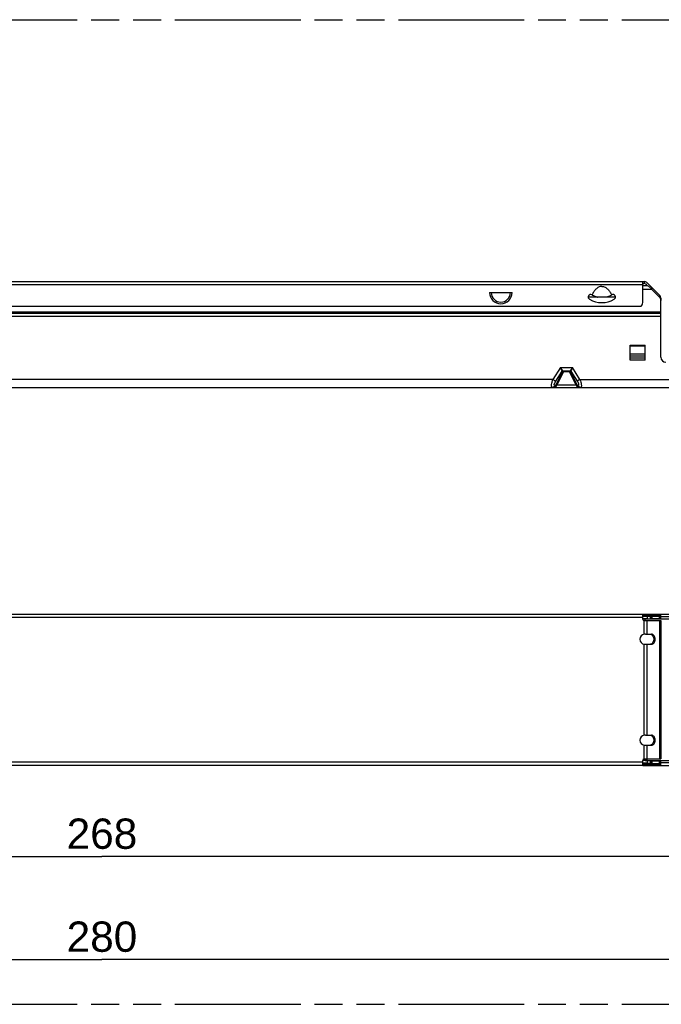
# Model space of a CAD drawing. Header units: millimetres. Extents: x 0 to 210, y 0 to 297.
# Tile 4 of 13: x 91 to 135, y 93 to 162. Entities that reach past the tile are written whole.
import ezdxf
from ezdxf.enums import TextEntityAlignment as Align

# ---------------------------------------------------------------- set-up
doc = ezdxf.new("R2010")
doc.units = ezdxf.units.MM
doc.header["$LTSCALE"] = 19.36
doc.linetypes.add('PHANTOM', pattern=[0.8, 0.45, -0.05, 0.1, -0.05, 0.1, -0.05])
doc.layers.get('0').update_dxf_attribs({"linetype": 'CONTINUOUS'})
doc.layers.add('DEFAULT_3', color=7, linetype='PHANTOM')
doc.layers.add('Z_DIM_2D', color=7, linetype='CONTINUOUS')
doc.styles.add('TEXTSTYLE_3', font='arial.ttf')
doc.dimstyles.new('DIMSTYLE_1', dxfattribs={"dimtxt": 2.1, "dimasz": 3.5, "dimexe": 1.5, "dimexo": 0, "dimgap": 0.525, "dimtad": 1, "dimlfac": 2.857143, "dimdsep": 46, "dimtxsty": 'TEXTSTYLE_3', "dimblk": '_FILLED', "dimblk1": '_FILLED', "dimblk2": '_FILLED', "dimcen": 0.09, "dimclrt": 5, "dimazin": 2, "dimtp": 0.5, "dimtm": 0.5, "dimtfac": 1, "dimtofl": 0, "dimtmove": 0, "dimatfit": 3, "dimldrblk": '_FILLED', "dimfxl": 0, "dimtolj": 1, "dimarcsym": 0})

# ---------------------------------------------------------------- blocks, each defined once
blk = doc.blocks.new('*D2')
at = {"layer": 'Z_DIM_2D', "color": 2, "linetype": 'Continuous', "transparency": 16777216}
for p, q in [((47.426, 111.482), (47.426, 94.962)), ((145.426, 111.482), (145.426, 94.962)), ((47.426, 96.462), (96.426, 96.462)), ((145.426, 96.462), (96.426, 96.462))]:
    blk.add_line(p, q, dxfattribs=at)
at = {"layer": 'Z_DIM_2D', "color": 5, "linetype": 'Continuous', "transparency": 16777216, "style": 'TEXTSTYLE_3'}
blk.add_text('280', height=2.1, dxfattribs=at).set_placement((96.426, 96.987), align=Align.CENTER)
blk = doc.blocks.new('_FILLED')
at = {"color": 0, "linetype": 'ByBlock'}
blk.add_solid([(0, 0), (-1, 0.125), (-1, -0.125)], dxfattribs=at)
blk = doc.blocks.new('_NONE')
blk = doc.blocks.new('*D7')
at = {"layer": 'Z_DIM_2D', "color": 2, "linetype": 'Continuous', "transparency": 16777216}
for p, q in [((49.526, 115.157), (49.526, 102.102)), ((143.326, 115.157), (143.326, 102.102)), ((49.526, 103.602), (96.426, 103.602)), ((143.326, 103.602), (96.426, 103.602))]:
    blk.add_line(p, q, dxfattribs=at)
at = {"layer": 'Z_DIM_2D', "color": 5, "linetype": 'Continuous', "transparency": 16777216, "style": 'TEXTSTYLE_3'}
blk.add_text('268', height=2.1, dxfattribs=at).set_placement((96.426, 104.127), align=Align.CENTER)

msp = doc.modelspace()

# ---------------------------------------------------------------- linework, layer by layer
at = {"color": 6, "linetype": 'Continuous'}
for p, q in [((58.8325, 143.4699), (134.0196, 143.4699)), ((133.9111, 142.0003), (133.9111, 143.4699)), ((134.1928, 143.3982), (135.0993, 142.4917)), ((123.2966, 142.6999), (124.8555, 142.6999)), ((133.9111, 143.3299), (134.0196, 143.3299)), ((134.0938, 143.2992), (134.2206, 143.1724)), ((130.397, 142.5363), (130.3893, 142.5407)), ((130.4132, 142.5268), (130.397, 142.5363)), ((130.4097, 142.5289), (130.4132, 142.5268)), ((131.7551, 142.5363), (131.739, 142.5269)), ((131.7627, 142.5406), (131.7551, 142.5363)), ((135.1711, 142.3184), (135.1711, 142.1414)), ((133.7711, 141.7199), (59.0811, 141.7199)), ((58.9411, 120.4067), (133.9111, 120.4067)), ((133.9111, 120.0567), (133.9111, 120.4067)), ((134.0161, 119.9517), (135.1711, 119.9517)), ((135.1711, 119.9517), (135.1711, 110.3617)), ((134.1073, 119.0067), (134.5244, 119.0067)), ((134.1073, 118.3067), (134.5244, 118.3067)), ((134.1073, 112.0067), (134.5244, 112.0067)), ((134.1073, 111.3067), (134.5244, 111.3067)), ((133.9111, 109.9067), (133.9111, 110.2567)), ((134.0161, 110.3617), (135.1711, 110.3617)), ((133.9111, 109.9067), (58.9411, 109.9067))]:
    msp.add_line(p, q, dxfattribs=at)
at = {"color": 9, "linetype": 'Continuous'}
for p, q in [((134.0161, 143.4699), (134.0161, 143.3299)), ((133.9111, 143.2249), (58.9411, 143.2249)), ((133.9111, 142.9409), (134.5285, 142.9409)), ((134.544, 142.9134), (133.9111, 142.9134)), ((57.6811, 141.3699), (135.1711, 141.3699)), ((135.1711, 141.2709), (57.6811, 141.2709)), ((57.6811, 141.2642), (135.1711, 141.2642)), ((135.1711, 141.0414), (57.6811, 141.0414)), ((133.0361, 139.0599), (134.0861, 139.0599)), ((134.0861, 138.9693), (133.0361, 138.9693)), ((133.0361, 138.4553), (134.0861, 138.4553)), ((134.0861, 138.2829), (133.0361, 138.2829)), ((133.0361, 138.1779), (134.0861, 138.1779)), ((134.0861, 138.0099), (133.0361, 138.0099)), ((128.2141, 137.4937), (127.6917, 136.6799)), ((127.8819, 136.5574), (128.3186, 137.2377)), ((128.2141, 137.4937), (129.038, 137.4937)), ((128.373, 137.2674), (128.2141, 137.4937)), ((128.3186, 137.2377), (128.2141, 137.4937)), ((128.4259, 137.2487), (128.4259, 137.1968)), ((128.8262, 137.1968), (128.8262, 137.2487)), ((129.038, 137.4937), (128.8791, 137.2674)), ((129.038, 137.4937), (128.9335, 137.2377)), ((128.9335, 137.2377), (129.37, 136.5577)), ((128.9461, 137.2685), (128.9391, 137.2515)), ((128.9735, 137.3354), (128.9637, 137.3117)), ((129.0232, 137.457), (129.009, 137.4225)), ((129.5604, 136.6799), (129.038, 137.4937)), ((127.6917, 136.6799), (65.1604, 136.6799)), ((127.6917, 136.6799), (127.8821, 136.5577)), ((127.9154, 136.3183), (128.3715, 137.2136)), ((127.9698, 136.3015), (128.4259, 137.1968)), ((128.3715, 137.2136), (128.3629, 137.2136)), ((128.8262, 137.1968), (128.4259, 137.1968)), ((128.8262, 137.1968), (129.2824, 136.3015)), ((128.8892, 137.2136), (128.8806, 137.2136)), ((128.8806, 137.2136), (129.3368, 136.3183)), ((129.5604, 136.6799), (129.37, 136.5577)), ((129.5604, 136.6799), (145.0761, 136.6799)), ((127.8823, 136.2427), (127.8355, 136.2427)), ((127.9698, 136.3015), (129.2824, 136.3015)), ((129.3698, 136.2427), (129.4166, 136.2427)), ((133.9111, 120.1617), (58.9411, 120.1617)), ((135.1711, 120.3144), (133.9111, 120.3144)), ((133.9111, 120.3077), (135.1711, 120.3077)), ((134.5285, 120.2655), (133.9111, 120.2655)), ((134.4311, 120.257), (134.4311, 120.0827)), ((135.0685, 120.0917), (135.0685, 120.2667)), ((133.9418, 119.9825), (134.0861, 119.9825)), ((134.0196, 119.0032), (134.0196, 119.9517)), ((134.1928, 119.9517), (134.1928, 119.0067)), ((135.0993, 110.3617), (135.0993, 119.9517)), ((134.0196, 112.0032), (134.0196, 118.3101)), ((134.1928, 118.3067), (134.1928, 112.0067)), ((134.0196, 110.3617), (134.0196, 111.3101)), ((134.1928, 111.3067), (134.1928, 110.3617)), ((58.9411, 110.1517), (133.9111, 110.1517)), ((133.9111, 110.0479), (134.5285, 110.0479)), ((135.1711, 110.0057), (133.9111, 110.0057)), ((133.9111, 109.9989), (135.1711, 109.9989)), ((134.0861, 110.3309), (133.9418, 110.3309)), ((134.4311, 110.2307), (134.4311, 110.0564)), ((135.0685, 110.0467), (135.0685, 110.2217))]:
    msp.add_line(p, q, dxfattribs=at)
at = {"color": 7, "linetype": 'Continuous'}
for p, q in [((134.2412, 143.1724), (133.9111, 143.1724)), ((134.4311, 143.0379), (134.5285, 142.9409)), ((134.5285, 142.9409), (134.544, 142.9134)), ((134.544, 142.9134), (135.0685, 142.3889)), ((132.0043, 142.3849), (130.1479, 142.3849)), ((135.1711, 138.2199), (135.1711, 142.1414)), ((133.0361, 138.0099), (133.0361, 139.0599)), ((134.0861, 138.0099), (134.0861, 139.0599)), ((128.8349, 137.2487), (128.4173, 137.2487)), ((47.4261, 136.1199), (145.4261, 136.1199)), ((133.9111, 120.4067), (145.0761, 120.4067)), ((133.9111, 120.2667), (134.5285, 120.2667)), ((134.2412, 120.2452), (133.9111, 120.2452)), ((134.2412, 120.0709), (134.2412, 120.2452)), ((134.5285, 120.2655), (134.4311, 120.257)), ((134.5285, 120.0912), (134.5285, 120.2655)), ((134.5363, 120.2667), (135.1711, 120.2667)), ((134.544, 120.2667), (134.544, 120.0917)), ((135.1711, 120.0917), (135.1711, 120.4067)), ((135.1711, 120.2317), (145.0761, 120.2317)), ((134.2412, 120.0709), (133.9111, 120.0709)), ((134.0861, 119.9517), (134.0861, 120.0709)), ((140.1761, 120.0567), (134.0861, 120.0567)), ((134.4311, 120.0827), (134.5285, 120.0912)), ((134.5285, 120.0917), (135.1711, 120.0917)), ((134.2412, 110.2425), (133.9111, 110.2425)), ((134.2412, 110.0681), (133.9111, 110.0681)), ((134.5285, 110.0467), (133.9111, 110.0467)), ((134.0861, 110.2425), (134.0861, 110.3617)), ((134.0861, 110.2567), (140.1761, 110.2567)), ((134.2412, 110.0681), (134.2412, 110.2425)), ((134.5285, 110.2222), (134.4311, 110.2307)), ((134.4311, 110.0564), (134.5285, 110.0479)), ((134.5363, 110.2218), (134.5285, 110.2223)), ((134.5285, 110.0479), (134.5285, 110.2222)), ((134.5285, 110.2217), (135.1711, 110.2217)), ((134.544, 110.2217), (134.5363, 110.2219)), ((134.544, 110.2217), (134.544, 110.0467)), ((134.544, 110.0467), (135.1711, 110.0467)), ((135.1711, 109.9067), (135.1711, 110.2217)), ((145.0761, 110.0817), (135.1711, 110.0817)), ((133.9111, 109.9067), (145.0761, 109.9067))]:
    msp.add_line(p, q, dxfattribs=at)
at = {"color": 6, "linetype": 'Continuous'}
for centre, radius, start, end in [((134.0196, 143.2249), 0.245, 45, 90), ((134.0196, 143.2249), 0.105, 45, 90), ((130.3061, 142.3868), 0.175, 61.606152, 239.231128), ((131.0761, 143.6799), 1.68, 239.228037, 300.771972), ((131.0758, 143.6794), 1.3294, 240.113681, 248.181217), ((131.0767, 143.682), 1.3322, 248.187032, 255.189502), ((131.0757, 143.6779), 1.3279, 255.190738, 255.348293), ((131.0747, 143.6741), 1.3241, 255.347637, 256.825725), ((131.0753, 143.6834), 1.3336, 283.173241, 284.69469), ((131.0769, 143.6773), 1.3273, 284.694257, 286.187865), ((131.078, 143.6731), 1.3229, 286.189262, 287.65337), ((131.0764, 143.6783), 1.3283, 287.653143, 288.460716), ((131.0756, 143.6809), 1.3311, 288.454883, 299.891929), ((131.8461, 142.3868), 0.175, 300.768951, 118.456499), ((134.9261, 142.3184), 0.245, 0, 45), ((133.5611, 141.9999), 0.35, 306.869898, 0.068804), ((134.0161, 120.0567), 0.105, 180, 270), ((134.0686, 118.6567), 0.35, 98.044924, 261.955076), ((134.0686, 111.6567), 0.35, 98.044924, 261.955076), ((134.0161, 110.2567), 0.105, 90, 180)]:
    msp.add_arc(centre, radius, start, end, dxfattribs=at)
at = {"color": 9, "linetype": 'Continuous'}
for radius in [0.7795, 0.6681]:
    msp.add_arc((124.0761, 142.6999), radius, 180, 360, dxfattribs=at)
at = {"color": 7, "linetype": 'Continuous'}
for centre, radius, start, end in [((133.9343, 142.538), 0.7048, 45.18115, 64.183133), ((130.1479, 142.4549), 0.07, 256.337528, 270), ((132.0043, 142.4549), 0.07, 270, 280.748202), ((134.8211, 142.1414), 0.35, 0, 45), ((135.5211, 138.2199), 0.35, 180, 270), ((134.5442, 120.1636), 0.1031, 94.415884, 98.768709), ((134.5441, 120.1654), 0.1013, 90.005081, 94.409897), ((134.5441, 119.864), 0.2277, 90.003044, 93.919921), ((134.5441, 110.149), 0.1023, 261.219618, 269.967674)]:
    msp.add_arc(centre, radius, start, end, dxfattribs=at)
at = {"color": 6, "linetype": 'Continuous'}
for points, knots in [([(131.0761, 143.1258), (131.0368, 143.1258), (130.9579, 143.1151), (130.8111, 143.056), (130.6553, 142.9307), (130.5098, 142.744), (130.4321, 142.6067), (130.397, 142.5363)], [0, 0, 0, 0, 0.124942, 0.2499709, 0.4995185, 0.7496661, 1, 1, 1, 1]), ([(131.0761, 143.1258), (131.1153, 143.1258), (131.1942, 143.1151), (131.341, 143.056), (131.4969, 142.9307), (131.6423, 142.744), (131.72, 142.6067), (131.7551, 142.5363)], [0, 0, 0, 0, 0.124942, 0.2499709, 0.4995185, 0.7496661, 1, 1, 1, 1]), ([(134.1073, 119.0067), (134.1002, 119.0067), (134.071, 119.0064), (134.0417, 119.0049), (134.0196, 119.0032)], [0, 0, 0, 0, 0.2425745, 1, 1, 1, 1]), ([(134.4557, 119.004), (134.5902, 118.9806), (134.7556, 118.6567), (134.5903, 118.3328), (134.4558, 118.3093)], [0, 0, 0, 0, 0.4999721, 1, 1, 1, 1]), ([(134.5244, 118.3067), (134.5572, 118.3067), (134.6277, 118.328), (134.7083, 118.4095), (134.7601, 118.5242), (134.778, 118.6567), (134.7601, 118.7892), (134.7083, 118.9038), (134.6277, 118.9854), (134.5572, 119.0067), (134.5244, 119.0067)], [0, 0, 0, 0, 0.1047413, 0.2223301, 0.3560109, 0.4999929, 0.6439748, 0.7776602, 0.8952557, 1, 1, 1, 1]), ([(134.0196, 118.3101), (134.027, 118.3096), (134.0563, 118.3076), (134.0855, 118.3067), (134.1073, 118.3067)], [0, 0, 0, 0, 0.2553266, 1, 1, 1, 1]), ([(134.1073, 112.0067), (134.1002, 112.0067), (134.071, 112.0064), (134.0417, 112.0049), (134.0196, 112.0032)], [0, 0, 0, 0, 0.2425745, 1, 1, 1, 1]), ([(134.4557, 112.004), (134.5902, 111.9806), (134.7556, 111.6567), (134.5903, 111.3328), (134.4558, 111.3093)], [0, 0, 0, 0, 0.4999721, 1, 1, 1, 1]), ([(134.5244, 111.3067), (134.5572, 111.3067), (134.6277, 111.328), (134.7083, 111.4095), (134.7601, 111.5242), (134.778, 111.6567), (134.7601, 111.7892), (134.7083, 111.9038), (134.6277, 111.9854), (134.5572, 112.0067), (134.5244, 112.0067)], [0, 0, 0, 0, 0.1047413, 0.2223301, 0.3560109, 0.4999929, 0.6439748, 0.7776602, 0.8952557, 1, 1, 1, 1]), ([(134.0196, 111.3101), (134.027, 111.3096), (134.0563, 111.3076), (134.0855, 111.3067), (134.1073, 111.3067)], [0, 0, 0, 0, 0.2553266, 1, 1, 1, 1])]:
    msp.add_open_spline(points, degree=3, knots=knots, dxfattribs=at)
at = {"color": 9, "linetype": 'Continuous'}
for points in [[(128.373, 137.2674), (128.3524, 137.2658), (128.3311, 137.2542), (128.3186, 137.2377)], [(128.3958, 137.2444), (128.3818, 137.2388), (128.3698, 137.2269), (128.3629, 137.2136)], [(128.3833, 137.2574), (128.3793, 137.2601), (128.3758, 137.2635), (128.373, 137.2674)], [(128.3981, 137.2509), (128.3929, 137.2523), (128.3878, 137.2544), (128.3833, 137.2574)], [(128.4173, 137.2487), (128.41, 137.2487), (128.4026, 137.2471), (128.3958, 137.2444)], [(128.4173, 137.2487), (128.4108, 137.2487), (128.4043, 137.2493), (128.3981, 137.2509)], [(128.8262, 137.2487), (128.8407, 137.2487), (128.856, 137.2422), (128.8666, 137.2322)], [(128.8349, 137.2487), (128.8422, 137.2487), (128.8496, 137.2471), (128.8563, 137.2444)], [(128.8563, 137.2444), (128.8703, 137.2388), (128.8824, 137.2269), (128.8892, 137.2136)], [(128.8666, 137.2322), (128.8723, 137.2269), (128.877, 137.2205), (128.8806, 137.2136)], [(128.9335, 137.2377), (128.921, 137.2542), (128.8997, 137.2658), (128.8791, 137.2674)]]:
    msp.add_open_spline(points, degree=3, dxfattribs=at)
for points, knots in [([(128.3629, 137.2136), (128.354, 137.2136), (128.3358, 137.2167), (128.3227, 137.2302), (128.3186, 137.2377)], [0, 0, 0, 0, 0.5083049, 1, 1, 1, 1]), ([(128.3715, 137.2136), (128.3761, 137.2225), (128.389, 137.2384), (128.4078, 137.2465), (128.4173, 137.248)], [0, 0, 0, 0, 0.5114087, 1, 1, 1, 1]), ([(128.8791, 137.2674), (128.8747, 137.2611), (128.8605, 137.2507), (128.8436, 137.2487), (128.8349, 137.2487)], [0, 0, 0, 0, 0.4677464, 1, 1, 1, 1]), ([(128.9335, 137.2377), (128.9294, 137.2302), (128.9163, 137.2166), (128.8981, 137.2136), (128.8892, 137.2136)], [0, 0, 0, 0, 0.4916934, 1, 1, 1, 1]), ([(127.5989, 136.3259), (127.6066, 136.3828), (127.6328, 136.5025), (127.6697, 136.619), (127.6917, 136.6799)], [0, 0, 0, 0, 0.4701539, 1, 1, 1, 1]), ([(127.7826, 136.3081), (127.7826, 136.3257), (127.7893, 136.3649), (127.8187, 136.4504), (127.8544, 136.5145), (127.8819, 136.5574)], [0, 0, 0, 0, 0.1946977, 0.4355085, 1, 1, 1, 1]), ([(128.4259, 137.1968), (128.4157, 137.2016), (128.3982, 137.2087), (128.3793, 137.2138), (128.3715, 137.2136)], [0, 0, 0, 0, 0.5910637, 1, 1, 1, 1]), ([(128.8806, 137.2136), (128.8728, 137.2138), (128.854, 137.2087), (128.8364, 137.2016), (128.8262, 137.1968)], [0, 0, 0, 0, 0.408949, 1, 1, 1, 1]), ([(129.37, 136.5577), (129.3932, 136.5216), (129.4323, 136.4518), (129.4658, 136.3626), (129.4712, 136.3007), (129.4642, 136.2671), (129.4435, 136.2457), (129.4254, 136.2427), (129.4166, 136.2427)], [0, 0, 0, 0, 0.3515764, 0.6553129, 0.7705471, 0.857653, 0.927577, 1, 1, 1, 1]), ([(129.5604, 136.6799), (129.5829, 136.6181), (129.6202, 136.4998), (129.6464, 136.3784), (129.6538, 136.3208)], [0, 0, 0, 0, 0.5309936, 1, 1, 1, 1]), ([(127.6452, 136.1199), (127.6398, 136.1199), (127.6288, 136.1221), (127.6147, 136.1332), (127.6043, 136.151), (127.5936, 136.1862), (127.5905, 136.246), (127.5951, 136.297), (127.5989, 136.3259)], [0, 0, 0, 0, 0.0694925, 0.1413919, 0.2270266, 0.3335192, 0.6190857, 1, 1, 1, 1]), ([(127.8355, 136.2427), (127.8173, 136.2073), (127.7637, 136.1446), (127.6838, 136.1199), (127.6452, 136.1199)], [0, 0, 0, 0, 0.5081245, 1, 1, 1, 1]), ([(127.7671, 136.1199), (127.8001, 136.1199), (127.8739, 136.1451), (127.9201, 136.2066), (127.9367, 136.2427)], [0, 0, 0, 0, 0.4544712, 1, 1, 1, 1]), ([(127.7671, 136.1199), (127.7782, 136.1199), (127.8024, 136.1259), (127.8346, 136.1507), (127.8629, 136.1907), (127.8764, 136.2239), (127.8823, 136.2427)], [0, 0, 0, 0, 0.186795, 0.4025818, 0.6693119, 1, 1, 1, 1]), ([(127.8355, 136.2427), (127.828, 136.2427), (127.8133, 136.2448), (127.7868, 136.2642), (127.7826, 136.2911), (127.7826, 136.3081)], [0, 0, 0, 0, 0.2382232, 0.4579786, 1, 1, 1, 1]), ([(127.8823, 136.2427), (127.8845, 136.2489), (127.8943, 136.2746), (127.9059, 136.2997), (127.9154, 136.3183)], [0, 0, 0, 0, 0.2399755, 1, 1, 1, 1]), ([(127.9367, 136.2427), (127.9315, 136.2441), (127.9138, 136.2477), (127.894, 136.2481), (127.8823, 136.2427)], [0, 0, 0, 0, 0.292707, 1, 1, 1, 1]), ([(127.9698, 136.3015), (127.9596, 136.3063), (127.942, 136.3134), (127.9232, 136.3185), (127.9154, 136.3183)], [0, 0, 0, 0, 0.5910399, 1, 1, 1, 1]), ([(127.9367, 136.2427), (127.9389, 136.2476), (127.9488, 136.2678), (127.9604, 136.2872), (127.9698, 136.3015)], [0, 0, 0, 0, 0.2404566, 1, 1, 1, 1]), ([(129.2824, 136.3015), (129.2925, 136.3063), (129.3101, 136.3134), (129.329, 136.3185), (129.3368, 136.3183)], [0, 0, 0, 0, 0.5910421, 1, 1, 1, 1]), ([(129.2824, 136.3015), (129.2856, 136.2966), (129.2976, 136.2776), (129.3085, 136.2578), (129.3155, 136.2427)], [0, 0, 0, 0, 0.2605964, 1, 1, 1, 1]), ([(129.3155, 136.2427), (129.3206, 136.2441), (129.3384, 136.2477), (129.3581, 136.2481), (129.3698, 136.2427)], [0, 0, 0, 0, 0.2927225, 1, 1, 1, 1]), ([(129.3155, 136.2427), (129.332, 136.2066), (129.3782, 136.1451), (129.452, 136.1199), (129.4851, 136.1199)], [0, 0, 0, 0, 0.5455285, 1, 1, 1, 1]), ([(129.3368, 136.3183), (129.34, 136.312), (129.3522, 136.2873), (129.363, 136.2619), (129.3698, 136.2427)], [0, 0, 0, 0, 0.2587572, 1, 1, 1, 1]), ([(129.3698, 136.2427), (129.3757, 136.2239), (129.3893, 136.1907), (129.4175, 136.1507), (129.4497, 136.1259), (129.4739, 136.1199), (129.4851, 136.1199)], [0, 0, 0, 0, 0.330693, 0.5974235, 0.8132084, 1, 1, 1, 1]), ([(129.607, 136.1199), (129.5687, 136.1199), (129.4888, 136.1443), (129.435, 136.207), (129.4166, 136.2427)], [0, 0, 0, 0, 0.4876067, 1, 1, 1, 1]), ([(129.6538, 136.3208), (129.6575, 136.2925), (129.6617, 136.2428), (129.6581, 136.1844), (129.6474, 136.1501), (129.637, 136.1328), (129.6231, 136.122), (129.6122, 136.1199), (129.607, 136.1199)], [0, 0, 0, 0, 0.380361, 0.665305, 0.7717088, 0.8575284, 0.9298302, 1, 1, 1, 1])]:
    msp.add_open_spline(points, degree=3, knots=knots, dxfattribs=at)
at = {"color": 7, "linetype": 'Continuous'}
for points, knots in [([(134.4311, 120.257), (134.4167, 120.2557), (134.3535, 120.2507), (134.2902, 120.2473), (134.2412, 120.2452)], [0, 0, 0, 0, 0.2270608, 1, 1, 1, 1]), ([(134.2412, 120.0709), (134.2584, 120.0716), (134.3218, 120.0746), (134.3851, 120.0786), (134.4311, 120.0827)], [0, 0, 0, 0, 0.2712075, 1, 1, 1, 1]), ([(134.4311, 110.2307), (134.4167, 110.232), (134.3535, 110.237), (134.2902, 110.2404), (134.2412, 110.2425)], [0, 0, 0, 0, 0.2270608, 1, 1, 1, 1]), ([(134.2412, 110.0681), (134.2584, 110.0674), (134.3218, 110.0645), (134.3851, 110.0604), (134.4311, 110.0564)], [0, 0, 0, 0, 0.2712075, 1, 1, 1, 1])]:
    msp.add_open_spline(points, degree=3, knots=knots, dxfattribs=at)
at = {"layer": 'DEFAULT_3', "color": 91, "linetype": 'PHANTOM', "true_color": 0x80ff80}
for p, q in [((39.5369, 161.6167), (176.0778, 161.6167)), ((39.5369, 93.3462), (176.0778, 93.3462))]:
    msp.add_line(p, q, dxfattribs=at)

# ---------------------------------------------------------------- dimensions: what is measured, and where the dimension line sits
at = {"layer": 'Z_DIM_2D', "color": 2, "linetype": 'Continuous'}
for base, p1, p2, picture, middle in [((143.3261, 103.6015), (49.5261, 115.1567), (143.3261, 115.1567), '*D7', (96.3953, 103.6015)), ((145.4261, 96.4623), (47.4261, 111.4817), (145.4261, 111.4817), '*D2', (96.3992, 96.4623))]:
    dim = msp.add_linear_dim(base=base, p1=p1, p2=p2, dimstyle='DIMSTYLE_1', override={"dimblk1": 'NONE', "dimblk2": 'NONE', "dimsah": 1}, dxfattribs=at)
    dim.commit()
    dim.dimension.update_dxf_attribs({"geometry": picture, "text_midpoint": middle, "dimtype": 160})

doc.saveas('drawing.dxf')
